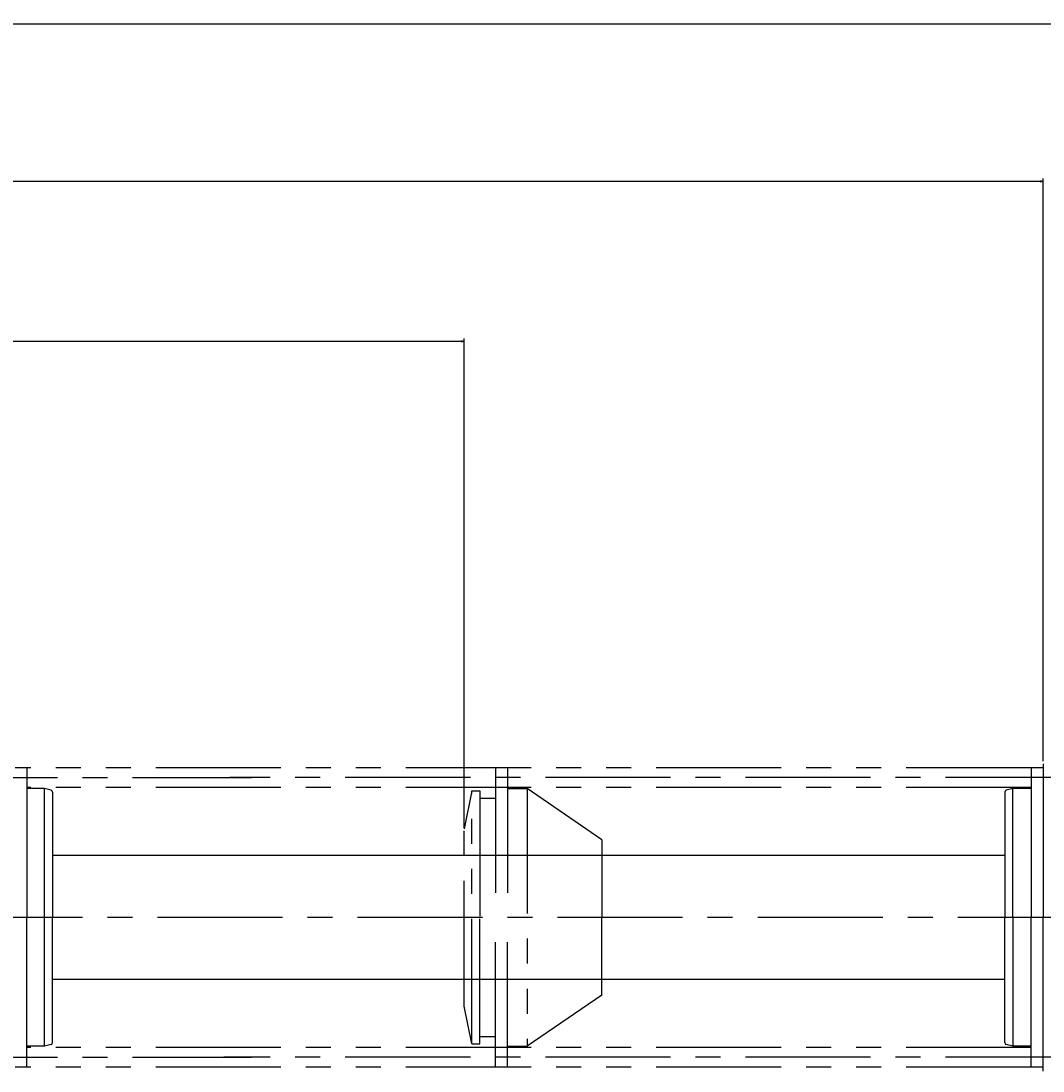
# Model space of a CAD drawing. Extents: x -481 to 810, y 57 to 381.
# Tile 5 of 7: x -69 to 190, y 114 to 381. Entities that reach past the tile are written whole.
import ezdxf

# ---------------------------------------------------------------- set-up
doc = ezdxf.new("R2010")
doc.units = 0
doc.header["$PDMODE"] = 3
doc.header["$PDSIZE"] = 2
doc.linetypes.add('CENTER', pattern=[50.8, 31.75, -6.35, 6.35, -6.35])
doc.linetypes.add('PHANTOM', pattern=[63.5, 31.75, -6.35, 6.35, -6.35, 6.35, -6.35])
doc.layers.get('0').update_dxf_attribs({"linetype": 'CONTINUOUS'})
doc.layers.get('DEFPOINTS').update_dxf_attribs({"linetype": 'CONTINUOUS'})
doc.layers.add('図形', color=7, linetype='CONTINUOUS')
doc.layers.add('寸法_文字', color=3, linetype='CONTINUOUS')
doc.styles.add('DIMENSION', font='isocp.shx', dxfattribs={"bigfont": 'bigfont.shx'})
doc.dimstyles.get("Standard").update_dxf_attribs({"dimtxt": 0.18, "dimasz": 0.18, "dimexe": 0.18, "dimexo": 0.0625, "dimgap": 0.09, "dimtad": 0, "dimtih": 1, "dimtoh": 1, "dimzin": 0, "dimcen": 0.09, "dimazin": 3, "dimtfac": 1, "dimtofl": 0, "dimtmove": 0, "dimatfit": 3})

# ---------------------------------------------------------------- blocks, each defined once
blk = doc.blocks.new('_OPEN30')
at = {"color": 0, "linetype": 'BYBLOCK'}
for p, q in [((-1, 0.27), (0, 0)), ((0, 0), (-1, -0.27)), ((0, 0), (-1, 0))]:
    blk.add_line(p, q, dxfattribs=at)
blk = doc.blocks.new('*D19')
at = {"layer": 'DEFPOINTS', "color": 0}
for p in [(-356.96, 299.37), (-356.96, 175.65), (43.04, 175.65)]:
    blk.add_point(p, dxfattribs=at)
at = {"layer": '寸法_文字', "color": 0}
for p, q in [((-356.96, 175.9), (-356.96, 300.09)), ((-356.24, 299.37), (-159.12, 299.37)), ((42.32, 299.37), (-154.8, 299.37)), ((43.04, 175.9), (43.04, 300.09))]:
    blk.add_line(p, q, dxfattribs=at)
at = {"layer": '寸法_文字', "color": 0, "xscale": 0.72, "yscale": 0.72, "zscale": 0.72, "rotation": 180}
blk.add_blockref('_OPEN30', (-356.96, 299.37), dxfattribs=at)
at = {"layer": '寸法_文字', "color": 0, "xscale": 0.72, "yscale": 0.72, "zscale": 0.72}
blk.add_blockref('_OPEN30', (43.04, 299.37), dxfattribs=at)
at = {"layer": '寸法_文字', "color": 0, "style": 'DIMENSION'}
blk.add_text('400.0000', height=0.72, dxfattribs=at).set_placement((-158.4, 298.1))
blk = doc.blocks.new('*D20')
at = {"layer": 'DEFPOINTS', "color": 0}
for p in [(190.04, 340), (190.04, 192.59), (-356.96, 175.65)]:
    blk.add_point(p, dxfattribs=at)
at = {"layer": '寸法_文字', "color": 0}
for p, q in [((-356.96, 175.9), (-356.96, 340.72)), ((-356.24, 340), (-85.62, 340)), ((189.32, 340), (-81.3, 340)), ((190.04, 192.84), (190.04, 340.72))]:
    blk.add_line(p, q, dxfattribs=at)
at = {"layer": '寸法_文字', "color": 0, "xscale": 0.72, "yscale": 0.72, "zscale": 0.72, "rotation": 180}
blk.add_blockref('_OPEN30', (-356.96, 340), dxfattribs=at)
at = {"layer": '寸法_文字', "color": 0, "xscale": 0.72, "yscale": 0.72, "zscale": 0.72}
blk.add_blockref('_OPEN30', (190.04, 340), dxfattribs=at)
at = {"layer": '寸法_文字', "color": 0, "style": 'DIMENSION'}
blk.add_text('547.0000', height=0.72, dxfattribs=at).set_placement((-84.9, 338.73))
blk = doc.blocks.new('*D22')
at = {"layer": 'DEFPOINTS', "color": 0}
for p in [(-356.96, 380), (805.74, 191.45), (-356.96, 175.65)]:
    blk.add_point(p, dxfattribs=at)
at = {"layer": '寸法_文字', "color": 0}
for p, q in [((-356.96, 175.9), (-356.96, 380.72)), ((-356.24, 380), (222.16, 380)), ((805.02, 380), (226.62, 380)), ((805.74, 191.7), (805.74, 380.72))]:
    blk.add_line(p, q, dxfattribs=at)
at = {"layer": '寸法_文字', "color": 0, "xscale": 0.72, "yscale": 0.72, "zscale": 0.72, "rotation": 180}
blk.add_blockref('_OPEN30', (-356.96, 380), dxfattribs=at)
at = {"layer": '寸法_文字', "color": 0, "xscale": 0.72, "yscale": 0.72, "zscale": 0.72}
blk.add_blockref('_OPEN30', (805.74, 380), dxfattribs=at)
at = {"layer": '寸法_文字', "color": 0, "style": 'DIMENSION'}
blk.add_text('1162.7000', height=0.72, dxfattribs=at).set_placement((222.95, 378.73))

msp = doc.modelspace()

# ---------------------------------------------------------------- linework, layer by layer
at = {"layer": '図形'}
for p, q in [((190.04, 192.149), (190.04, 153.149)), ((-67.96, 191.149), (-70.96, 191.149)), ((-67.96, 191.149), (-70.96, 191.149)), ((-67.96, 191.149), (-67.96, 153.149)), ((-67.96, 191.149), (-67.96, 185.849)), ((190.04, 191.149), (187.04, 191.149)), ((187.04, 191.149), (187.04, 153.149)), ((-63.46, 185.849), (-67.96, 185.849)), ((-63.46, 185.849), (-67.96, 185.849)), ((-61.83, 185.413), (-63.46, 185.849)), ((-61.83, 185.413), (-63.46, 185.849)), ((-63.46, 120.449), (-63.46, 185.849)), ((-61.46, 184.93), (-61.46, 153.149)), ((-61.46, 184.93), (-61.46, 168.899)), ((180.34, 184.93), (180.34, 153.149)), ((182.34, 185.849), (180.711, 185.413)), ((187.04, 185.849), (182.34, 185.849)), ((182.34, 153.149), (182.34, 185.849)), ((180.34, 168.899), (-61.46, 168.899)), ((-67.96, 115.149), (-67.96, 153.149)), ((-61.46, 121.369), (-61.46, 153.149)), ((180.34, 121.369), (180.34, 153.149)), ((182.34, 153.149), (182.34, 120.449)), ((187.04, 115.149), (187.04, 153.149)), ((190.04, 114.149), (190.04, 153.149)), ((-61.46, 121.369), (-61.46, 137.399)), ((180.34, 137.399), (-61.46, 137.399)), ((-63.46, 120.449), (-67.96, 120.449)), ((-67.96, 115.149), (-67.96, 120.449)), ((-63.46, 120.449), (-67.96, 120.449)), ((-61.83, 120.886), (-63.46, 120.449)), ((-61.83, 120.886), (-63.46, 120.449)), ((182.34, 120.449), (180.711, 120.886)), ((187.04, 120.449), (182.34, 120.449)), ((-67.96, 115.149), (-70.96, 115.149)), ((-67.96, 115.149), (-70.96, 115.149)), ((190.04, 115.149), (187.04, 115.149))]:
    msp.add_line(p, q, dxfattribs=at)
at = {"layer": '図形', "color": 5, "linetype": 'PHANTOM'}
for p, q in [((187.04, 191.149), (-67.96, 191.149)), ((54.04, 191.149), (51.04, 191.149)), ((51.04, 191.149), (51.04, 153.149)), ((54.04, 191.149), (51.04, 191.149)), ((51.04, 191.149), (51.04, 183.399)), ((54.04, 191.149), (54.04, 153.149)), ((54.04, 191.149), (54.04, 185.849)), ((187.04, 186.149), (-67.96, 186.149)), ((45.04, 185.249), (43.04, 175.649)), ((45.04, 185.249), (43.04, 175.649)), ((45.04, 185.249), (47.04, 185.249)), ((45.04, 185.249), (47.04, 185.249)), ((45.04, 121.049), (45.04, 185.249)), ((47.04, 185.249), (47.04, 153.149)), ((47.04, 185.249), (47.04, 183.399)), ((54.04, 185.849), (59.04, 185.849)), ((54.04, 185.849), (59.04, 185.849)), ((78.04, 172.875), (59.04, 185.849)), ((59.04, 185.849), (59.04, 120.449)), ((47.04, 183.399), (51.04, 183.399)), ((47.04, 183.399), (51.04, 183.399)), ((43.04, 130.649), (43.04, 175.649)), ((78.04, 172.875), (78.04, 153.149)), ((43.04, 130.649), (43.04, 153.149)), ((47.04, 121.049), (47.04, 153.149)), ((51.04, 115.149), (51.04, 153.149)), ((54.04, 115.149), (54.04, 153.149)), ((78.04, 133.424), (78.04, 153.149)), ((78.04, 133.424), (59.04, 120.449)), ((45.04, 121.049), (43.04, 130.649)), ((45.04, 121.049), (43.04, 130.649)), ((47.04, 122.899), (51.04, 122.899)), ((47.04, 121.049), (47.04, 122.899)), ((47.04, 122.899), (51.04, 122.899)), ((51.04, 115.149), (51.04, 122.899)), ((187.04, 120.149), (-67.96, 120.149)), ((45.04, 121.049), (47.04, 121.049)), ((45.04, 121.049), (47.04, 121.049)), ((54.04, 120.449), (59.04, 120.449)), ((54.04, 120.449), (59.04, 120.449)), ((54.04, 115.149), (54.04, 120.449)), ((187.04, 115.149), (-67.96, 115.149)), ((54.04, 115.149), (51.04, 115.149)), ((54.04, 115.149), (51.04, 115.149))]:
    msp.add_line(p, q, dxfattribs=at)
at = {"layer": '図形', "color": 3, "linetype": 'CENTER'}
for p, q in [((-345.96, 188.649), (-10.96, 188.649)), ((197.04, 188.649), (-16.46, 188.649)), ((809.74, 153.149), (-360.96, 153.149)), ((-345.96, 117.649), (-10.96, 117.649)), ((197.04, 117.649), (-17.96, 117.649))]:
    msp.add_line(p, q, dxfattribs=at)
at = {"layer": '図形'}
for centre, start, end in [((-61.96, 184.93), 0, 75.0019), ((-61.96, 184.93), 0, 75.0019), ((180.84, 184.93), 104.9981, 180), ((-61.96, 121.369), 284.9981, 0), ((-61.96, 121.369), 284.9981, 0), ((180.84, 121.369), 180, 255.0019)]:
    msp.add_arc(centre, 0.5, start, end, dxfattribs=at)

# ---------------------------------------------------------------- dimensions: what is measured, and where the dimension line sits
at = {"layer": '寸法_文字'}
for base, p1, p2, picture, middle in [((-356.96, 380), (805.74, 191.452), (-356.96, 175.649), '*D22', (224.39, 380)), ((190.04, 340), (-356.96, 175.649), (190.04, 192.594), '*D20', (-83.46, 340)), ((-356.96, 299.372), (43.04, 175.649), (-356.96, 175.649), '*D19', (-156.96, 299.372))]:
    dim = msp.add_linear_dim(base=base, p1=p1, p2=p2, dimstyle='Standard', override={"dimscale": 4, "dimblk": 'OPEN30', "dimtmove": 0, "dimtzin": 0}, dxfattribs=at)
    dim.commit()
    dim.dimension.update_dxf_attribs({"geometry": picture, "text_midpoint": middle})

doc.saveas('drawing.dxf')
